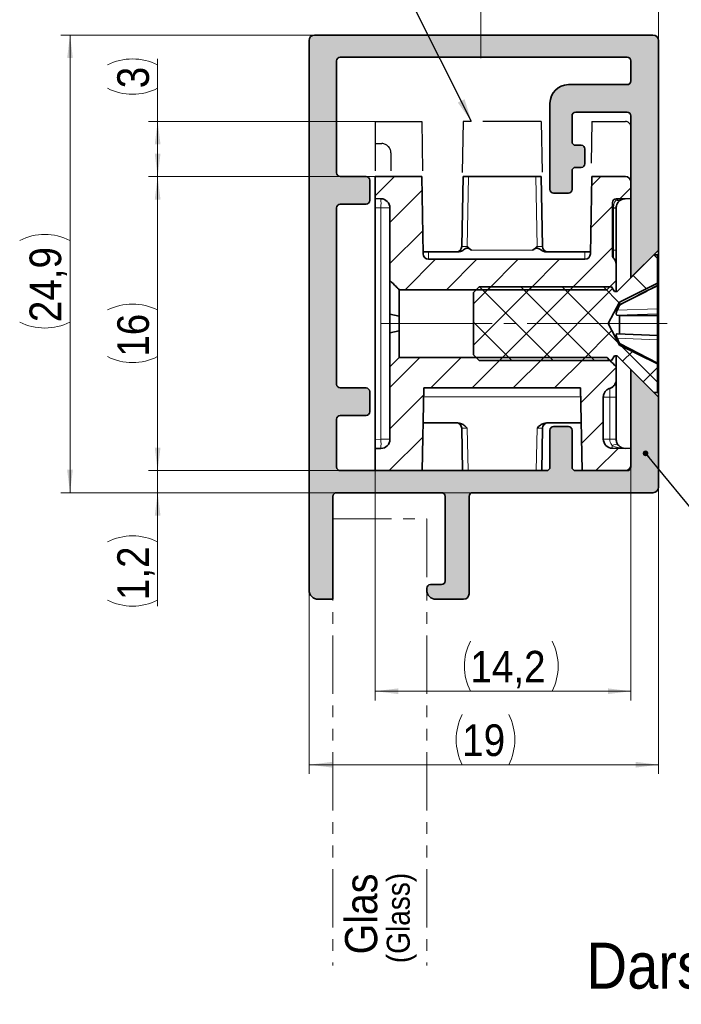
# Model space of a CAD drawing. Header units: millimetres. Extents: x 2 to 420, y 0 to 291.
# Tile 9 of 12: x 39 to 111, y 125 to 232. Entities that reach past the tile are written whole.
import ezdxf

# ---------------------------------------------------------------- set-up
doc = ezdxf.new("R2010")
doc.units = ezdxf.units.MM
for name, pattern in [('SLD-Durchgehend', [0]), ('SLD-Kette', [10.16, 6.35, -1.27, 1.27, -1.27]), ('SLD-Phantom', [12.7, 6.35, -1.27, 1.27, -1.27, 1.27, -1.27]), ('SLD-Punktstrich', [19.05, 15.24, -1.27, 1.27, -1.27])]:
    doc.linetypes.add(name, pattern=pattern)
doc.styles.add('SLDTEXTSTYLE1', font='GOTHIC.TTF', dxfattribs={"width": 0.913})
doc.styles.get("Standard").update_dxf_attribs({"font": 'GOTHIC.TTF'})
doc.dimstyles.new('SLDDIMSTYLE0', dxfattribs={"dimtxt": 3.439583, "dimasz": 2.5, "dimexe": 0, "dimexo": 0.0625, "dimgap": 0.859896, "dimtad": 1, "dimlfac": 0.5, "dimrnd": 1e-09, "dimzin": 12, "dimdsep": 46, "dimtxsty": 'SLDTEXTSTYLE1', "dimsah": 1, "dimcen": 0.09, "dimadec": 0, "dimazin": 3, "dimtfac": 1, "dimtmove": 0, "dimatfit": 0, "dimfxl": 1, "dimfrac": 2, "dimtolj": 1, "dimtzin": 12, "dimarcsym": 0})
doc.dimstyles.new('SLDDIMSTYLE1', dxfattribs={"dimtxt": 3.439583, "dimasz": 2.5, "dimexe": 0, "dimexo": 0.0625, "dimgap": 0.859896, "dimtad": 1, "dimlfac": 0.5, "dimrnd": 1e-09, "dimzin": 12, "dimdsep": 46, "dimtxsty": 'SLDTEXTSTYLE1', "dimsah": 1, "dimcen": 0.09, "dimadec": 0, "dimazin": 3, "dimtfac": 1, "dimtofl": 0, "dimtmove": 0, "dimatfit": 3, "dimfxl": 1, "dimfrac": 2, "dimtolj": 1, "dimtzin": 12, "dimarcsym": 0})
doc.dimstyles.new('SLDDIMSTYLE2', dxfattribs={"dimtxt": 3.439583, "dimasz": 2.5, "dimexe": 0, "dimexo": 0.0625, "dimgap": 0.859896, "dimtad": 1, "dimdec": 1, "dimlfac": 0.5, "dimrnd": 1e-09, "dimzin": 12, "dimdsep": 46, "dimtxsty": 'SLDTEXTSTYLE1', "dimsah": 1, "dimcen": 0.09, "dimadec": 0, "dimazin": 3, "dimtfac": 1, "dimtofl": 0, "dimtmove": 0, "dimatfit": 3, "dimfxl": 1, "dimfrac": 2, "dimtolj": 1, "dimtzin": 12, "dimarcsym": 0})
doc.dimstyles.new('SLDDIMSTYLE3', dxfattribs={"dimtxt": 3.439583, "dimasz": 2.5, "dimexe": 0, "dimexo": 0.0625, "dimgap": 0.859896, "dimtad": 1, "dimdec": 1, "dimlfac": 0.5, "dimrnd": 1e-09, "dimzin": 12, "dimdsep": 46, "dimtxsty": 'SLDTEXTSTYLE1', "dimsah": 1, "dimcen": 0.09, "dimadec": 0, "dimazin": 3, "dimtfac": 1, "dimtmove": 0, "dimatfit": 0, "dimfxl": 1, "dimfrac": 2, "dimtolj": 1, "dimtzin": 12, "dimarcsym": 0})
doc.dimstyles.new('SLDDIMSTYLE4', dxfattribs={"dimtxt": 0.18, "dimasz": 2.5, "dimexe": 0, "dimexo": 0.0625, "dimgap": 0, "dimtad": 0, "dimtih": 1, "dimtoh": 1, "dimdec": 0, "dimrnd": 1e-09, "dimzin": 0, "dimdsep": 46, "dimtxsty": 'STANDARD', "dimsah": 1, "dimcen": 0.09, "dimadec": 0, "dimazin": 0, "dimtfac": 2.5, "dimtdec": 0, "dimtofl": 0, "dimtmove": 0, "dimatfit": 3, "dimfxl": 1, "dimfrac": 2, "dimtolj": 1, "dimtzin": 0, "dimarcsym": 0})
doc.dimstyles.new('SLDDIMSTYLE5', dxfattribs={"dimtxt": 0.18, "dimasz": 0.62, "dimexe": 0, "dimexo": 0.0625, "dimgap": 0, "dimtad": 0, "dimtih": 1, "dimtoh": 1, "dimdec": 0, "dimrnd": 1e-09, "dimzin": 0, "dimdsep": 46, "dimtxsty": 'STANDARD', "dimblk1": 'DOT', "dimblk2": 'DOT', "dimsah": 1, "dimcen": 0.09, "dimadec": 0, "dimazin": 0, "dimtfac": 0.62, "dimtdec": 0, "dimtofl": 0, "dimtmove": 0, "dimatfit": 3, "dimldrblk": 'DOT', "dimfxl": 1, "dimfrac": 2, "dimtolj": 1, "dimtzin": 0, "dimarcsym": 0})

# ---------------------------------------------------------------- blocks, each defined once
blk = doc.blocks.new('_D')
at = {"color": 150, "linetype": 'SLD-Durchgehend', "lineweight": 0}
for p, q in [((108.67, 229.46), (108.67, 249.06)), ((112.67, 234.06), (112.67, 249.06)), ((108.67, 248.06), (106.17, 248.06)), ((108.67, 248.06), (112.67, 248.06)), ((112.67, 248.06), (136.1, 248.06))]:
    blk.add_line(p, q, dxfattribs=at)
at = {"color": 150, "linetype": 'SLD-Durchgehend', "lineweight": 18}
for points in [[(108.67, 248.06), (106.17, 248.37), (106.17, 247.75)], [(112.67, 248.06), (115.17, 247.75), (115.17, 248.37)]]:
    blk.add_solid(points, dxfattribs=at)
at = {"color": 150, "linetype": 'SLD-Durchgehend', "lineweight": 18, "char_height": 3.44, "attachment_point": 1, "style": 'SLDTEXTSTYLE1'}
for s, insert in [('Spalt = ', (117.23, 252.45)), ('2', (133.56, 252.45))]:
    blk.add_mtext(s, dxfattribs=dict(at, insert=insert))
blk = doc.blocks.new('_D_1')
at = {"color": 150, "linetype": 'SLD-Durchgehend', "lineweight": 0}
for p, q in [((89.36, 234.06), (89.36, 257.53)), ((112.66, 234.06), (88.36, 234.06)), ((89.36, 230.06), (89.36, 234.06)), ((89.36, 230.06), (89.36, 227.56))]:
    blk.add_line(p, q, dxfattribs=at)
at = {"color": 150, "linetype": 'SLD-Durchgehend', "lineweight": 18}
for points in [[(89.36, 234.06), (89.67, 236.56), (89.05, 236.56)], [(89.36, 230.06), (89.05, 227.56), (89.67, 227.56)]]:
    blk.add_solid(points, dxfattribs=at)
at = {"color": 150, "linetype": 'SLD-Durchgehend', "lineweight": 18, "char_height": 3.44, "attachment_point": 1, "rotation": 90, "style": 'SLDTEXTSTYLE1'}
for s, insert in [('2', (84.97, 254.98)), ('Fuge = ', (84.97, 238.6))]:
    blk.add_mtext(s, dxfattribs=dict(at, insert=insert))
blk = doc.blocks.new('_D_5')
at = {"color": 150, "linetype": 'SLD-Durchgehend', "lineweight": 0}
for p, q in [((54.2, 220.66), (54.2, 227.46)), ((77.86, 220.66), (53.2, 220.66)), ((54.2, 214.66), (54.2, 220.66)), ((77.86, 214.66), (53.2, 214.66))]:
    blk.add_line(p, q, dxfattribs=at)
at = {"color": 150, "linetype": 'SLD-Durchgehend', "lineweight": 18}
for centre, start, end in [((51.47, 221.35), 63.4349, 116.5651), ((51.47, 229.73), 243.4349, 296.5651)]:
    blk.add_arc(centre, 6.11, start, end, dxfattribs=at)
for points in [[(54.2, 220.66), (53.89, 218.16), (54.51, 218.16)], [(54.2, 214.66), (54.51, 217.16), (53.89, 217.16)]]:
    blk.add_solid(points, dxfattribs=at)
at = {"color": 150, "linetype": 'SLD-Durchgehend', "lineweight": 18, "insert": (49.81, 224.27), "char_height": 3.44, "attachment_point": 1, "rotation": 90, "style": 'SLDTEXTSTYLE1'}
blk.add_mtext('3', dxfattribs=at)
blk = doc.blocks.new('_D_6')
at = {"color": 150, "linetype": 'SLD-Durchgehend', "lineweight": 0}
for p, q in [((108.67, 180.86), (108.67, 149.66)), ((70.67, 169.66), (70.67, 149.66)), ((70.67, 150.66), (108.67, 150.66))]:
    blk.add_line(p, q, dxfattribs=at)
at = {"color": 150, "linetype": 'SLD-Durchgehend', "lineweight": 18}
for centre, start, end in [((92.78, 153.39), 153.4349, 206.5651), ((86.93, 153.39), 333.4349, 26.5651)]:
    blk.add_arc(centre, 6.11, start, end, dxfattribs=at)
for points in [[(70.67, 150.66), (73.17, 150.35), (73.17, 150.97)], [(108.67, 150.66), (106.17, 150.97), (106.17, 150.35)]]:
    blk.add_solid(points, dxfattribs=at)
at = {"color": 150, "linetype": 'SLD-Durchgehend', "lineweight": 18, "insert": (87.32, 155.05), "char_height": 3.44, "attachment_point": 1, "style": 'SLDTEXTSTYLE1'}
blk.add_mtext('19', dxfattribs=at)
blk = doc.blocks.new('_D_7')
at = {"color": 150, "linetype": 'SLD-Durchgehend', "lineweight": 0}
for p, q in [((71.26, 230.06), (43.67, 230.06)), ((44.67, 180.26), (44.67, 230.06)), ((88.46, 180.26), (43.67, 180.26))]:
    blk.add_line(p, q, dxfattribs=at)
at = {"color": 150, "linetype": 'SLD-Durchgehend', "lineweight": 18}
for centre, start, end in [((41.93, 202.25), 63.4349, 116.5651), ((41.93, 204.29), 243.4349, 296.5651)]:
    blk.add_arc(centre, 6.11, start, end, dxfattribs=at)
for points in [[(44.67, 230.06), (44.36, 227.56), (44.98, 227.56)], [(44.67, 180.26), (44.98, 182.76), (44.36, 182.76)]]:
    blk.add_solid(points, dxfattribs=at)
at = {"color": 150, "linetype": 'SLD-Durchgehend', "lineweight": 18, "insert": (40.27, 198.82), "char_height": 3.44, "attachment_point": 1, "rotation": 90, "style": 'SLDTEXTSTYLE1'}
blk.add_mtext('24,9', dxfattribs=at)
blk = doc.blocks.new('_D_8')
at = {"color": 150, "linetype": 'SLD-Durchgehend', "lineweight": 0}
for p, q in [((77.86, 214.66), (53.2, 214.66)), ((54.2, 182.66), (54.2, 214.66)), ((77.86, 182.66), (53.2, 182.66))]:
    blk.add_line(p, q, dxfattribs=at)
at = {"color": 150, "linetype": 'SLD-Durchgehend', "lineweight": 18}
for centre, start, end in [((51.47, 194.68), 63.4349, 116.5651), ((51.47, 200.53), 243.4349, 296.5651)]:
    blk.add_arc(centre, 6.11, start, end, dxfattribs=at)
for points in [[(54.2, 214.66), (53.89, 212.16), (54.51, 212.16)], [(54.2, 182.66), (54.51, 185.16), (53.89, 185.16)]]:
    blk.add_solid(points, dxfattribs=at)
at = {"color": 150, "linetype": 'SLD-Durchgehend', "lineweight": 18, "insert": (49.81, 195.06), "char_height": 3.44, "attachment_point": 1, "rotation": 90, "style": 'SLDTEXTSTYLE1'}
blk.add_mtext('16', dxfattribs=at)
blk = doc.blocks.new('_D_9')
at = {"color": 150, "linetype": 'SLD-Durchgehend', "lineweight": 0}
for p, q in [((77.87, 182.66), (77.87, 157.66)), ((105.67, 183.06), (105.67, 157.66)), ((77.87, 158.66), (105.67, 158.66))]:
    blk.add_line(p, q, dxfattribs=at)
at = {"color": 150, "linetype": 'SLD-Durchgehend', "lineweight": 18}
for centre, start, end in [((93.68, 161.39), 153.4349, 206.5651), ((91.64, 161.39), 333.4349, 26.5651)]:
    blk.add_arc(centre, 6.11, start, end, dxfattribs=at)
for points in [[(77.87, 158.66), (80.37, 158.35), (80.37, 158.97)], [(105.67, 158.66), (103.17, 158.97), (103.17, 158.35)]]:
    blk.add_solid(points, dxfattribs=at)
at = {"color": 150, "linetype": 'SLD-Durchgehend', "lineweight": 18, "insert": (88.21, 163.05), "char_height": 3.44, "attachment_point": 1, "style": 'SLDTEXTSTYLE1'}
blk.add_mtext('14,2', dxfattribs=at)
blk = doc.blocks.new('_D_10')
at = {"color": 150, "linetype": 'SLD-Durchgehend', "lineweight": 0}
for p, q in [((54.2, 182.66), (54.2, 185.16)), ((74.06, 182.66), (53.2, 182.66)), ((54.2, 180.26), (54.2, 182.66)), ((88.46, 180.26), (53.2, 180.26)), ((54.2, 180.26), (54.2, 167.92))]:
    blk.add_line(p, q, dxfattribs=at)
at = {"color": 150, "linetype": 'SLD-Durchgehend', "lineweight": 18}
for centre, start, end in [((51.47, 169.45), 63.4349, 116.5651), ((51.47, 174.03), 243.4349, 296.5651)]:
    blk.add_arc(centre, 6.11, start, end, dxfattribs=at)
for points in [[(54.2, 182.66), (54.51, 185.16), (53.89, 185.16)], [(54.2, 180.26), (53.89, 177.76), (54.51, 177.76)]]:
    blk.add_solid(points, dxfattribs=at)
at = {"color": 150, "linetype": 'SLD-Durchgehend', "lineweight": 18, "insert": (49.81, 168.57), "char_height": 3.44, "attachment_point": 1, "rotation": 90, "style": 'SLDTEXTSTYLE1'}
blk.add_mtext('1,2', dxfattribs=at)
blk = doc.blocks.new('_Dot')
at = {"color": 0, "linetype": 'ByBlock', "lineweight": -2}
blk.add_line((-0.5, 0), (-1, 0), dxfattribs=at)
at = {"color": 0, "linetype": 'ByBlock', "const_width": 0.5}
blk.add_lwpolyline([(-0.25, 0, 1), (0.25, 0, 1)], format="xyb", close=True, dxfattribs=at)

msp = doc.modelspace()

# ---------------------------------------------------------------- hatches: boundary and pattern name
at = {"linetype": 'SLD-Durchgehend', "lineweight": 18}
h = msp.add_hatch(color=150, dxfattribs=at)
edge = h.paths.add_edge_path(flags=0)
edge.add_line((73.665361, 183.061228), (73.665361, 188.261228))
edge.add_arc((74.065361, 188.261228), 0.4, 90, 180, ccw=False)
edge.add_line((74.065361, 188.661228), (76.865361, 188.661228))
edge.add_arc((76.865361, 189.061228), 0.4, 270, 360)
edge.add_line((77.265361, 189.061228), (77.265361, 191.261228))
edge.add_arc((76.865361, 191.261228), 0.4, 0, 90)
edge.add_line((76.865361, 191.661228), (74.065361, 191.661228))
edge.add_arc((74.065361, 192.061228), 0.4, 180, 270, ccw=False)
edge.add_line((73.665361, 192.061228), (73.665361, 211.261228))
edge.add_arc((74.065361, 211.261228), 0.4, 90, 180, ccw=False)
edge.add_line((74.065361, 211.661228), (76.865361, 211.661228))
edge.add_arc((76.865361, 212.061228), 0.4, 270, 360)
edge.add_line((77.265361, 212.061228), (77.265361, 214.261228))
edge.add_arc((76.865361, 214.261228), 0.4, 0, 90)
edge.add_line((76.865361, 214.661228), (74.065361, 214.661228))
edge.add_arc((74.065361, 215.061228), 0.4, 180, 270, ccw=False)
edge.add_line((73.665361, 215.061228), (73.665361, 227.261228))
edge.add_arc((74.065361, 227.261228), 0.4, 90, 180, ccw=False)
edge.add_line((74.065361, 227.661228), (105.265361, 227.661228))
edge.add_arc((105.265361, 227.261228), 0.4, 0, 90, ccw=False)
edge.add_line((105.665361, 227.261228), (105.665361, 225.061228))
edge.add_arc((105.265361, 225.061228), 0.4, 270, 360, ccw=False)
edge.add_line((105.265361, 224.661228), (98.865361, 224.661228))
edge.add_arc((98.865361, 222.661228), 2, 90, 180)
edge.add_line((96.865361, 222.661228), (96.865361, 213.261228))
edge.add_arc((97.265361, 213.261228), 0.4, 180, 270)
edge.add_line((97.265361, 212.861228), (98.865361, 212.861228))
edge.add_arc((98.865361, 213.261228), 0.4, 270, 360)
edge.add_line((99.265361, 213.261228), (99.265361, 215.261228))
edge.add_arc((99.665361, 215.261228), 0.4, 90, 180, ccw=False)
edge.add_line((99.665361, 215.661228), (100.265361, 215.661228))
edge.add_arc((100.265361, 216.061228), 0.4, 270, 360)
edge.add_line((100.665361, 216.061228), (100.665361, 217.661228))
edge.add_arc((100.265361, 217.661228), 0.4, 0, 90)
edge.add_line((100.265361, 218.061228), (99.665361, 218.061228))
edge.add_arc((99.665361, 218.461228), 0.4, 180, 270, ccw=False)
edge.add_line((99.265361, 218.461228), (99.265361, 221.261228))
edge.add_arc((99.665361, 221.261228), 0.4, 90, 180, ccw=False)
edge.add_line((99.665361, 221.661228), (105.265361, 221.661228))
edge.add_arc((105.265361, 221.261228), 0.4, 0, 90, ccw=False)
edge.add_line((105.665361, 221.261228), (105.665361, 203.661228))
edge.add_line((105.665361, 203.661228), (108.665361, 206.661228))
edge.add_line((108.665361, 206.661228), (108.665361, 229.461228))
edge.add_arc((108.065361, 229.461228), 0.6, 0, 90)
edge.add_line((108.065361, 230.061228), (71.265361, 230.061228))
edge.add_arc((71.265361, 229.461228), 0.6, 90, 180)
edge.add_line((70.665361, 229.461228), (70.665361, 169.661228))
edge.add_arc((71.665361, 169.661228), 1, 180, 270)
edge.add_line((71.665361, 168.661228), (73.265361, 168.661228))
edge.add_line((73.265361, 168.661228), (73.265361, 179.861228))
edge.add_arc((73.665361, 179.861228), 0.4, 90, 180, ccw=False)
edge.add_line((73.665361, 180.261228), (85.065361, 180.261228))
edge.add_arc((85.065361, 179.861228), 0.4, 0, 90, ccw=False)
edge.add_line((85.465361, 179.861228), (85.465361, 170.661228))
edge.add_arc((85.065361, 170.661228), 0.4, 270, 360, ccw=False)
edge.add_line((85.065361, 170.261228), (83.865361, 170.261228))
edge.add_arc((83.865361, 169.861228), 0.4, 90, 180)
edge.add_line((83.465361, 169.861228), (83.465361, 169.661228))
edge.add_arc((84.465361, 169.661228), 1, 180, 270)
edge.add_line((84.465361, 168.661228), (87.465361, 168.661228))
edge.add_arc((87.465361, 169.261228), 0.6, 270, 360)
edge.add_line((88.065361, 169.261228), (88.065361, 179.861228))
edge.add_arc((88.465361, 179.861228), 0.4, 90, 180, ccw=False)
edge.add_line((88.465361, 180.261228), (108.065361, 180.261228))
edge.add_arc((108.065361, 180.861228), 0.6, 270, 360)
edge.add_line((108.665361, 180.861228), (108.665361, 190.661228))
edge.add_line((108.665361, 190.661228), (105.665361, 193.661228))
edge.add_line((105.665361, 193.661228), (105.665361, 183.061228))
edge.add_arc((105.265361, 183.061228), 0.4, 270, 360, ccw=False)
edge.add_line((105.265361, 182.661228), (99.665361, 182.661228))
edge.add_arc((99.665361, 183.061228), 0.4, 180, 270, ccw=False)
edge.add_line((99.265361, 183.061228), (99.265361, 187.061228))
edge.add_arc((98.865361, 187.061228), 0.4, 0, 90)
edge.add_line((98.865361, 187.461228), (97.265361, 187.461228))
edge.add_arc((97.265361, 187.061228), 0.4, 90, 180)
edge.add_line((96.865361, 187.061228), (96.865361, 183.061228))
edge.add_arc((96.465361, 183.061228), 0.4, 270, 360, ccw=False)
edge.add_line((96.465361, 182.661228), (74.065361, 182.661228))
edge.add_arc((74.065361, 183.061228), 0.4, 180, 270, ccw=False)
h = msp.add_hatch(dxfattribs=at)
h.set_pattern_fill('ANSI31', color=150, angle=180, style=0)
edge = h.paths.add_edge_path(flags=0)
edge.add_line((105.065361, 214.661228), (101.408492, 214.661228))
edge.add_line((101.408492, 214.661228), (101.261687, 206.250756))
edge.add_arc((100.661779, 206.261228), 0.6, 270, 359, ccw=False)
edge.add_line((100.661779, 205.661228), (83.668943, 205.661228))
edge.add_arc((83.668943, 206.261228), 0.6, 181, 270, ccw=False)
edge.add_line((83.069035, 206.250756), (82.922229, 214.661228))
edge.add_line((82.922229, 214.661228), (77.865361, 214.661228))
edge.add_line((77.865361, 214.661228), (77.865361, 212.261228))
edge.add_line((77.865361, 212.261228), (78.482813, 212.25045))
edge.add_arc((78.465361, 211.250602), 1, 0, 89, ccw=False)
edge.add_line((79.465361, 211.250602), (79.465361, 203.351643))
edge.add_spline(control_points=[(79.465361, 203.351643), (79.687642, 203.128908), (79.909891, 202.906142), (80.13209, 202.683326), (80.243194, 202.571913), (80.354286, 202.460487), (80.465361, 202.349045)], knot_values=[0.0040131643, 0.0040131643, 0.0040131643, 0.0040131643, 0.0044851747, 0.0044851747, 0.0044851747, 0.0047211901, 0.0047211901, 0.0047211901, 0.0047211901], weights=[1, 1, 1, 1, 1, 1, 1], degree=3, periodic=0)
edge.add_line((80.465361, 202.349045), (103.065361, 202.349045))
edge.add_spline(control_points=[(103.065361, 202.349045), (103.398577, 202.683362), (103.731935, 203.017536), (104.065361, 203.351643)], knot_values=[0.0097451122, 0.0097451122, 0.0097451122, 0.0097451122, 0.0104477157, 0.0104477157, 0.0104477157, 0.0104477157], weights=[1, 1, 1, 1], degree=3, periodic=0)
edge.add_line((104.065361, 203.351643), (104.065361, 205.07448))
edge.add_spline(control_points=[(104.065361, 205.07448), (104.065361, 205.1518), (104.056293, 205.229634), (104.038514, 205.304882), (104.012737, 205.413982), (103.967772, 205.520138), (103.907329, 205.614551), (103.870473, 205.672121), (103.827465, 205.726176), (103.779647, 205.775024)], knot_values=[0.0028689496, 0.0028689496, 0.0028689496, 0.0028689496, 0.0029857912, 0.0029857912, 0.0029857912, 0.0031554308, 0.0031554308, 0.0031554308, 0.0032579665, 0.0032579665, 0.0032579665, 0.0032579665], weights=[1, 1, 1, 1, 1, 1, 1, 1, 1, 1], degree=3, periodic=0)
edge.add_spline(control_points=[(103.779647, 205.775024), (103.754988, 205.800213), (103.733504, 205.828934), (103.716301, 205.859701), (103.702627, 205.884157), (103.691474, 205.910197), (103.683205, 205.936968), (103.671442, 205.975051), (103.665361, 206.015346), (103.665361, 206.055205)], knot_values=[0.0011564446, 0.0011564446, 0.0011564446, 0.0011564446, 0.0012092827, 0.0012092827, 0.0012092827, 0.0012509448, 0.0012509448, 0.0012509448, 0.001310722, 0.001310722, 0.001310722, 0.001310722], weights=[1, 1, 1, 1, 1, 1, 1, 1, 1, 1], degree=3, periodic=0)
edge.add_line((103.665361, 206.055205), (103.665361, 211.833239))
edge.add_arc((104.065361, 211.833239), 0.4, 91, 180, ccw=False)
edge.add_line((104.05838, 212.233178), (105.665361, 212.261228))
edge.add_line((105.665361, 212.261228), (105.665361, 214.061228))
edge.add_arc((105.065361, 214.061228), 0.6, 0, 90)
h = msp.add_hatch(dxfattribs=at)
h.set_pattern_fill('ANSI31', style=0)
h.paths.add_polyline_path([(108.565361, 194.265883), (104.442977, 196.321228), (103.198777, 198.661228), (104.442977, 201.001228), (108.565361, 203.056572), (108.565361, 206.161228), (108.165361, 206.161228), (104.165361, 202.161228), (103.865361, 202.161228), (103.565361, 202.661228), (89.165361, 202.661228), (88.565361, 202.061228), (88.565361, 195.261228), (89.165361, 194.661228), (103.565361, 194.661228), (103.865361, 195.161228), (104.165361, 195.161228), (108.165361, 191.161228), (108.565361, 191.161228)], flags=0)
h = msp.add_hatch(dxfattribs=at)
h.set_pattern_fill('ANSI31', angle=90, style=0)
h.paths.add_polyline_path([(108.565361, 194.265883), (104.442977, 196.321228), (103.198777, 198.661228), (104.442977, 201.001228), (108.565361, 203.056572), (108.565361, 206.161228), (108.165361, 206.161228), (104.165361, 202.161228), (103.865361, 202.161228), (103.565361, 202.661228), (89.165361, 202.661228), (88.565361, 202.061228), (88.565361, 195.261228), (89.165361, 194.661228), (103.565361, 194.661228), (103.865361, 195.161228), (104.165361, 195.161228), (108.165361, 191.161228), (108.565361, 191.161228)], flags=0)
h = msp.add_hatch(dxfattribs=at)
h.set_pattern_fill('ANSI31', color=150, angle=180, style=0)
edge = h.paths.add_edge_path(flags=0)
edge.add_line((100.356127, 182.661228), (105.065361, 182.661228))
edge.add_arc((105.065361, 183.261228), 0.6, 270, 360)
edge.add_line((105.665361, 183.261228), (105.665361, 185.061228))
edge.add_line((105.665361, 185.061228), (103.647909, 185.096442))
edge.add_arc((103.665361, 186.09629), 1, 180, 269, ccw=False)
edge.add_line((102.665361, 186.09629), (102.665361, 190.659715))
edge.add_spline(control_points=[(102.665361, 190.659715), (102.665361, 190.736138), (102.674224, 190.813056), (102.691605, 190.887476), (102.717097, 190.996621), (102.761784, 191.102871), (102.821971, 191.197422), (102.882149, 191.291958), (102.959486, 191.377409), (103.047579, 191.446678), (103.102774, 191.490078), (103.162893, 191.52784), (103.225954, 191.558714), (103.270898, 191.580719), (103.317629, 191.599391), (103.365361, 191.614415)], knot_values=[0.0025721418, 0.0025721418, 0.0025721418, 0.0025721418, 0.0026866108, 0.0026866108, 0.0026866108, 0.0028547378, 0.0028547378, 0.0028547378, 0.0030228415, 0.0030228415, 0.0030228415, 0.0031272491, 0.0031272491, 0.0031272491, 0.0032019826, 0.0032019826, 0.0032019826, 0.0032019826], weights=[1, 1, 1, 1, 1, 1, 1, 1, 1, 1, 1, 1, 1, 1, 1, 1], degree=3, periodic=0)
edge.add_spline(control_points=[(103.365361, 191.614415), (103.460378, 191.644324), (103.551865, 191.689087), (103.633795, 191.745747), (103.725978, 191.809497), (103.80841, 191.890068), (103.874263, 191.980761), (103.940172, 192.07153), (103.991296, 192.174947), (104.023412, 192.282425), (104.051086, 192.375039), (104.065361, 192.472694), (104.065361, 192.569354)], knot_values=[0.0023259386, 0.0023259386, 0.0023259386, 0.0023259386, 0.0024766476, 0.0024766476, 0.0024766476, 0.0026462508, 0.0026462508, 0.0026462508, 0.0028159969, 0.0028159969, 0.0028159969, 0.0029622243, 0.0029622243, 0.0029622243, 0.0029622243], weights=[1, 1, 1, 1, 1, 1, 1, 1, 1, 1, 1, 1, 1], degree=3, periodic=0)
edge.add_line((104.065361, 192.569354), (104.065361, 193.970812))
edge.add_spline(control_points=[(104.065361, 193.970812), (103.842805, 194.193823), (103.62028, 194.416865), (103.397806, 194.639958), (103.286977, 194.751095), (103.176161, 194.862244), (103.065361, 194.97341)], knot_values=[0.0040127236, 0.0040127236, 0.0040127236, 0.0040127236, 0.004485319, 0.004485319, 0.004485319, 0.0047207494, 0.0047207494, 0.0047207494, 0.0047207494], weights=[1, 1, 1, 1, 1, 1, 1], degree=3, periodic=0)
edge.add_line((103.065361, 194.97341), (80.465361, 194.97341))
edge.add_spline(control_points=[(80.465361, 194.97341), (80.132145, 194.639093), (79.798787, 194.304919), (79.465361, 193.970812)], knot_values=[0.0097455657, 0.0097455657, 0.0097455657, 0.0097455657, 0.0104481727, 0.0104481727, 0.0104481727, 0.0104481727], weights=[1, 1, 1, 1], degree=3, periodic=0)
edge.add_line((79.465361, 193.970812), (79.465361, 186.071853))
edge.add_arc((78.465361, 186.071853), 1, 271, 360, ccw=False)
edge.add_line((78.482813, 185.072005), (77.865361, 185.061228))
edge.add_line((77.865361, 185.061228), (77.865361, 182.661228))
edge.add_line((77.865361, 182.661228), (82.974595, 182.661228))
edge.add_line((82.974595, 182.661228), (83.13169, 191.661228))
edge.add_line((83.13169, 191.661228), (100.199032, 191.661228))
edge.add_line((100.199032, 191.661228), (100.356127, 182.661228))

# ---------------------------------------------------------------- linework, layer by layer
at = {"color": 7, "linetype": 'SLD-Durchgehend', "lineweight": 35}
for p, q in [((70.665362, 229.461203), (70.665362, 169.661234)), ((108.065361, 230.061243), (71.265361, 230.061243)), ((108.665361, 206.661235), (108.665361, 229.461203)), ((73.665361, 227.261256), (73.665361, 215.061198)), ((105.265361, 227.661203), (74.06536, 227.661203)), ((105.665361, 225.061248), (105.665361, 227.261256)), ((105.265361, 224.661241), (98.865361, 224.661241)), ((96.86536, 222.661207), (96.86536, 213.261257)), ((99.265361, 218.461226), (99.265361, 221.261214)), ((99.665361, 221.66122), (105.265361, 221.66122)), ((105.665361, 203.661214), (105.665361, 221.261214)), ((100.265361, 218.061219), (99.665361, 218.061219)), ((100.665361, 216.061245), (100.665361, 217.661212)), ((99.665361, 215.661238), (100.265361, 215.661238)), ((76.865359, 214.661251), (74.06536, 214.661251)), ((77.865361, 214.661251), (77.865361, 212.26121)), ((77.865361, 214.661251), (82.922228, 214.661251)), ((83.069035, 206.250737), (82.922228, 214.661251)), ((87.408493, 214.661251), (87.275651, 207.050751)), ((88.008401, 214.661251), (87.408493, 214.661251)), ((95.322321, 214.661251), (88.008401, 214.661251)), ((95.92223, 214.661251), (95.322321, 214.661251)), ((96.055071, 207.050751), (95.92223, 214.661251)), ((99.265361, 213.261257), (99.265361, 215.261231)), ((101.408493, 214.661251), (101.261687, 206.250737)), ((101.408493, 214.661251), (105.065361, 214.661251)), ((77.265362, 212.061237), (77.265362, 214.261244)), ((105.665361, 214.061211), (105.665361, 212.26121)), ((77.865361, 212.26121), (78.482813, 212.250422)), ((77.865361, 212.26121), (77.865361, 211.261402)), ((97.265361, 212.86125), (98.865361, 212.86125)), ((104.05838, 212.233196), (105.665361, 212.26121)), ((73.665361, 211.261223), (73.665361, 192.061256)), ((74.06536, 211.66123), (76.865359, 211.66123)), ((77.865361, 211.261402), (77.865361, 186.061095)), ((79.46536, 203.351627), (79.46536, 211.250613)), ((103.665361, 206.055234), (103.665361, 211.833249)), ((104.065361, 211.233328), (104.065361, 211.250613)), ((104.065361, 206.661175), (104.065361, 211.233328)), ((86.852616, 206.461201), (83.663358, 206.461201)), ((100.667364, 206.461201), (96.478105, 206.461201)), ((104.165361, 202.161203), (108.165361, 206.161211)), ((108.665361, 206.661235), (105.665361, 203.661214)), ((108.165361, 206.161211), (108.565361, 206.161211)), ((108.565361, 206.161211), (108.565361, 203.056584)), ((108.665361, 190.661202), (108.665361, 206.661235)), ((100.661779, 205.661248), (83.668942, 205.661248)), ((104.065361, 205.074499), (104.065361, 205.081473)), ((104.065361, 205.074499), (104.065361, 203.351627)), ((79.46536, 203.351627), (79.46536, 199.674974)), ((88.565362, 202.061246), (89.165361, 202.661227)), ((89.165361, 202.661227), (103.565361, 202.661227)), ((104.065361, 203.351627), (103.065361, 202.349017)), ((103.565361, 202.661227), (103.865361, 202.161203)), ((104.065361, 203.351627), (104.065361, 202.161203)), ((108.565361, 203.056584), (104.442977, 201.001237)), ((108.565361, 203.056584), (108.565361, 202.81453)), ((108.565361, 200.271676), (108.565361, 202.81453)), ((80.46536, 202.349017), (80.46536, 199.459265)), ((80.46536, 202.349017), (103.065361, 202.349017)), ((88.565362, 195.26125), (88.565362, 202.061246)), ((103.865361, 202.161203), (104.165361, 202.161203)), ((103.198777, 198.661218), (104.442977, 201.001237)), ((104.442977, 200.694512), (104.171866, 200.114499)), ((104.442977, 200.683425), (104.171866, 200.10383)), ((104.442977, 200.683425), (104.442977, 201.001237)), ((104.442977, 200.694512), (104.442977, 201.001237)), ((79.46536, 199.674974), (80.46536, 199.459265)), ((104.171933, 199.569772), (104.442977, 199.538539)), ((104.442977, 197.539399), (104.442977, 199.559103)), ((108.565361, 199.54295), (104.442977, 199.538539)), ((104.442977, 197.525869), (104.442977, 199.538539)), ((108.565361, 200.271676), (108.565361, 199.902306)), ((108.565361, 199.902306), (108.565361, 199.72534)), ((108.565361, 199.54295), (108.565361, 199.72534)), ((108.565361, 199.543546), (108.565361, 197.366606)), ((108.565361, 199.54295), (108.565361, 197.366606)), ((104.442977, 196.3212), (103.198777, 198.661218)), ((80.46536, 197.863172), (79.46536, 197.647522)), ((79.46536, 197.647522), (79.46536, 193.97081)), ((80.46536, 197.863172), (80.46536, 194.973419)), ((108.565361, 197.381566), (104.160055, 197.550247)), ((108.565361, 197.380553), (108.565361, 197.249602)), ((108.565361, 197.249602), (108.565361, 196.902643)), ((104.171933, 197.081099), (104.442977, 196.500371)), ((104.171933, 197.072397), (104.442977, 196.491907)), ((104.442977, 196.3212), (104.442977, 196.500371)), ((108.565361, 194.363783), (104.442977, 196.500371)), ((104.442977, 196.3212), (104.442977, 196.491907)), ((108.565361, 194.3552), (104.442977, 196.491907)), ((104.442977, 196.3212), (108.565361, 194.265912)), ((108.565361, 194.3552), (108.565361, 196.902643)), ((89.165361, 194.66121), (88.565362, 195.26125)), ((103.865361, 195.161234), (103.565361, 194.66121)), ((104.165361, 195.161234), (103.865361, 195.161234)), ((104.065361, 195.161234), (104.065361, 193.97081)), ((108.165361, 191.161226), (104.165361, 195.161234)), ((79.46536, 193.97081), (80.46536, 194.973419)), ((79.46536, 186.071823), (79.46536, 193.97081)), ((103.065361, 194.973419), (80.46536, 194.973419)), ((103.565361, 194.66121), (89.165361, 194.66121)), ((104.065361, 193.97081), (104.065361, 192.569326)), ((108.565361, 194.3552), (108.565361, 194.265912)), ((108.565361, 194.265912), (108.565361, 191.161226)), ((105.665361, 183.061252), (105.665361, 193.661223)), ((105.665361, 193.661223), (108.665361, 190.661202)), ((104.065361, 192.561994), (104.065361, 192.569326)), ((104.065361, 190.654109), (104.065361, 192.561994)), ((76.865359, 191.661249), (74.06536, 191.661249)), ((77.265362, 189.061235), (77.265362, 191.261242)), ((82.974595, 182.661246), (83.13169, 191.661249)), ((83.13169, 191.661249), (100.199032, 191.661249)), ((100.199032, 191.661249), (100.356127, 182.661246)), ((108.565361, 191.161226), (108.165361, 191.161226)), ((102.665361, 186.096261), (102.665361, 190.659712)), ((104.065361, 186.096261), (104.065361, 190.654109)), ((108.665361, 180.861245), (108.665361, 190.661202)), ((74.06536, 188.661228), (76.865359, 188.661228)), ((73.665361, 188.261221), (73.665361, 183.061252)), ((83.065362, 187.861214), (86.842469, 187.861214)), ((96.488254, 187.861214), (100.265361, 187.861214)), ((87.275651, 187.271724), (87.356127, 182.661246)), ((95.974594, 182.661246), (96.055071, 187.271724)), ((96.86536, 187.061201), (96.86536, 183.061252)), ((98.865361, 187.461208), (97.265361, 187.461208)), ((99.265361, 183.061252), (99.265361, 187.061201)), ((77.865361, 186.061095), (77.865361, 185.061227)), ((104.065361, 186.071823), (104.065361, 186.096261)), ((78.482813, 185.072015), (77.865361, 185.061227)), ((77.865361, 185.061227), (77.865361, 182.661246)), ((105.665361, 185.061227), (103.647909, 185.096453)), ((105.665361, 185.061227), (105.665361, 183.261226)), ((74.06536, 182.661246), (96.465361, 182.661246)), ((82.974595, 182.661246), (77.865361, 182.661246)), ((99.665361, 182.661246), (105.265361, 182.661246)), ((105.065361, 182.661246), (100.356127, 182.661246)), ((73.665361, 180.261205), (85.06536, 180.261205)), ((88.465362, 180.261205), (108.065361, 180.261205)), ((73.265361, 168.661247), (73.265361, 179.861198)), ((85.465361, 179.861198), (85.465361, 170.661221)), ((88.065361, 169.261227), (88.065361, 179.861198)), ((83.465361, 169.861208), (83.465361, 169.661234)), ((85.06536, 170.261215), (83.86536, 170.261215)), ((71.66536, 168.661247), (73.265361, 168.661247)), ((84.465361, 168.661247), (87.465362, 168.661247))]:
    msp.add_line(p, q, dxfattribs=at)
at = {"color": 150, "linetype": 'SLD-Kette', "lineweight": 25}
for p, q in [((77.865361, 220.661228), (77.865361, 215.278308)), ((77.865361, 220.661228), (82.922229, 220.661228)), ((82.922229, 220.661228), (83.01616, 215.279947)), ((87.408492, 220.661228), (87.311794, 215.121358)), ((95.922229, 220.661228), (87.408492, 220.661228)), ((95.922229, 220.661228), (96.018899, 215.123045)), ((101.408492, 220.661228), (101.329377, 216.128721)), ((101.408492, 220.661228), (105.065361, 220.661228)), ((77.865361, 218.262142), (78.587528, 218.249536)), ((79.570075, 217.249688), (79.570075, 215.278308))]:
    msp.add_line(p, q, dxfattribs=at)
at = {"color": 7, "linetype": 'SLD-Durchgehend', "lineweight": 18}
for p, q in [((87.875561, 207.050751), (88.008401, 214.661251)), ((95.322321, 214.661251), (95.455162, 207.050751)), ((77.865361, 211.261402), (78.482813, 211.250613)), ((78.482813, 211.250613), (78.482813, 186.071823)), ((79.46536, 211.250613), (78.482813, 211.250613)), ((103.665361, 211.233328), (103.779646, 211.233328)), ((103.779646, 211.242924), (103.779646, 211.233328)), ((103.779646, 211.233328), (103.779646, 206.661175)), ((104.065361, 211.233328), (103.779646, 211.233328)), ((94.983086, 206.64377), (88.347635, 206.64377)), ((103.665361, 206.661175), (103.779646, 206.661175)), ((104.065361, 206.661175), (103.779646, 206.661175)), ((103.779646, 205.781351), (103.779646, 205.775033)), ((108.565361, 200.271676), (104.171866, 200.114499)), ((104.171933, 199.569772), (108.565361, 199.72534)), ((104.171933, 197.072397), (108.565361, 196.902643)), ((103.365361, 191.6144), (103.365361, 191.608022)), ((103.365361, 191.608022), (103.365361, 190.654109)), ((83.114539, 190.678666), (100.216182, 190.678666)), ((103.365361, 190.654109), (102.665361, 190.654109)), ((103.365361, 190.654109), (103.365361, 186.096261)), ((104.065361, 190.654109), (103.365361, 190.654109)), ((87.956036, 182.661246), (87.875561, 187.271724)), ((95.455162, 187.271724), (95.374686, 182.661246)), ((78.482813, 186.071823), (77.865361, 186.061095)), ((79.46536, 186.071823), (78.482813, 186.071823)), ((103.365361, 186.096261), (102.665361, 186.096261)), ((103.365361, 186.096261), (103.365361, 186.084042)), ((104.065361, 186.096261), (103.365361, 186.096261))]:
    msp.add_line(p, q, dxfattribs=at)
at = {"color": 150, "linetype": 'SLD-Punktstrich', "lineweight": 18}
msp.add_line((109.627772, 198.661228), (78.465361, 198.661228), dxfattribs=at)
at = {"color": 150, "linetype": 'SLD-Phantom', "lineweight": 18}
for p, q in [((73.265361, 177.413058), (73.265361, 128.800136)), ((73.265361, 177.413058), (83.465361, 177.413058)), ((83.465361, 177.413058), (83.465361, 128.800136))]:
    msp.add_line(p, q, dxfattribs=at)
at = {"color": 7, "linetype": 'SLD-Durchgehend', "lineweight": 18, "flags": 128}
for points in [[(83.668942, 205.661248), (83.66881, 205.680321), (83.668415, 205.736826), (83.667775, 205.828558), (83.666912, 205.952118), (83.665862, 206.10268), (83.66466, 206.274579), (83.663358, 206.461201)], [(100.667364, 206.461201), (100.666061, 206.274579), (100.66486, 206.10268), (100.663809, 205.952118), (100.662947, 205.828558), (100.662306, 205.736826), (100.661912, 205.680321), (100.661779, 205.661248)]]:
    msp.add_lwpolyline(points, dxfattribs=at)
at = {"color": 7, "linetype": 'SLD-Durchgehend', "lineweight": 35}
for centre, radius, start, end in [((71.265361, 229.461228), 0.6, 90, 180), ((108.065361, 229.461228), 0.6, 0, 90), ((74.065361, 227.261228), 0.4, 90, 180), ((105.265361, 227.261228), 0.4, 360, 90), ((105.265361, 225.061228), 0.4, 270, 0), ((98.865361, 222.661228), 2, 90, 180), ((99.665361, 221.261228), 0.4, 90, 180), ((105.265361, 221.261228), 0.4, 0, 90), ((99.665361, 218.461228), 0.4, 180, 270), ((100.265361, 217.661228), 0.4, 0, 90), ((99.665361, 215.261228), 0.4, 90, 180), ((100.265361, 216.061228), 0.4, 270, 0), ((74.065361, 215.061228), 0.4, 180, 270), ((76.865361, 214.261228), 0.4, 0, 90), ((105.065361, 214.061228), 0.6, 0, 90), ((97.265361, 213.261228), 0.4, 180, 270), ((98.865361, 213.261228), 0.4, 270, 0), ((78.465361, 211.250602), 1, 0, 89), ((104.065361, 211.833239), 0.4, 91, 180), ((105.065361, 211.250602), 1, 91, 121.11082212), ((74.065361, 211.261228), 0.4, 90, 180), ((76.865361, 212.061228), 0.4, 270, 0), ((86.675743, 207.061228), 0.6, 270, 359), ((96.654979, 207.061228), 0.6, 181, 270), ((83.668943, 206.261228), 0.6, 181, 270), ((100.661779, 206.261228), 0.6, 270, 359), ((104.065361, 206.061289), 0.4, 180, 224.4153086), ((103.065361, 205.081493), 1, 0, 44.4153086), ((74.065361, 192.061228), 0.4, 180, 270), ((103.065361, 192.561972), 1, 287.45760312, 0), ((76.865361, 191.261228), 0.4, 0, 90), ((74.065361, 188.261228), 0.4, 90, 180), ((76.865361, 189.061228), 0.4, 270, 0), ((86.675743, 187.261228), 0.6, 1, 90), ((96.654979, 187.261228), 0.6, 90, 179), ((97.265361, 187.061228), 0.4, 90, 180), ((98.865361, 187.061228), 0.4, 0, 90), ((78.465361, 186.071853), 1, 271, 0), ((103.665361, 186.09629), 1, 180, 269), ((105.065361, 186.071853), 1, 223.55802294, 269), ((105.065361, 183.261228), 0.6, 270, 0), ((74.065361, 183.061228), 0.4, 180, 270), ((96.465361, 183.061228), 0.4, 270, 0), ((99.665361, 183.061228), 0.4, 180, 270), ((105.265361, 183.061228), 0.4, 270, 0), ((73.665361, 179.861228), 0.4, 90, 180), ((85.065361, 179.861228), 0.4, 0, 90), ((88.465361, 179.861228), 0.4, 90, 180), ((108.065361, 180.861228), 0.6, 270, 0), ((85.065361, 170.661228), 0.4, 270, 0), ((71.665361, 169.661228), 1, 180, 270), ((83.865361, 169.861228), 0.4, 90, 180), ((84.465361, 169.661228), 1, 180, 270), ((87.465361, 169.261228), 0.6, 270, 0)]:
    msp.add_arc(centre, radius, start, end, dxfattribs=at)
at = {"color": 150, "linetype": 'SLD-Kette', "lineweight": 25}
for centre, radius, end in [((105.065361, 220.061228), 0.6, 90), ((78.570075, 217.249688), 1, 89)]:
    msp.add_arc(centre, radius, 0, end, dxfattribs=at)
at = {"color": 7, "linetype": 'SLD-Durchgehend', "lineweight": 18}
for centre, radius, start, end in [((64.15697, 211.750518), 14.334562, 358.00145925, 1.99854075), ((103.820441, 215.039294), 3.796589, 269.38433952, 273.69874553), ((104.293796, 212.587561), 0.544164, 244.0668544, 297.92859535), ((64.15697, 185.571919), 14.334562, 358.00145925, 1.99854075), ((103.508631, 174.234771), 11.850138, 87.30720222, 90.69273049), ((106.195016, 185.307435), 2.555831, 178.0376716, 184.73512079), ((103.981962, 184.886753), 0.612158, 54.12664459, 123.88304257)]:
    msp.add_arc(centre, radius, start, end, dxfattribs=at)
for centre, major_axis, ratio, start_param, end_param in [((105.065361, 211.250602), (1.982248, 0.0346), 0.504400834, 1.5707963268, 2.0963293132), ((104.065361, 211.233147), (-0.00698, 1.00003), 0.0069791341, 0.0000730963, 0.5256060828), ((87.875925, 207.061228), (0.600274, 0.010478), 0.0174285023, 3.1409840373, 4.7114757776), ((95.454796, 207.061228), (0.600274, -0.010478), 0.0174285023, 4.7133021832, 6.2837939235), ((87.875925, 187.261228), (0.600274, -0.010478), 0.0174285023, 1.5717095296, 3.1422012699), ((95.454796, 187.261228), (0.600274, 0.010478), 0.0174285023, 6.2825766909, 7.8530684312), ((105.065361, 186.071853), (1.982248, -0.0346), 0.504400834, 3.9192768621, 4.7123889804)]:
    msp.add_ellipse(centre, major_axis=major_axis, ratio=ratio, start_param=start_param, end_param=end_param, dxfattribs=at)
for points, knots in [([(104.055821, 212.098192), (104.01938, 212.056694), (103.944877, 211.971852), (103.844599, 211.762216), (103.788772, 211.512641), (103.782601, 211.330258), (103.779646, 211.242924)], [0, 0, 0, 0, 0.2279856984, 0.4661198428, 0.7443507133, 1, 1, 1, 1]), ([(103.779646, 206.661175), (103.779646, 206.591584), (103.779646, 206.423333), (103.779646, 206.207935), (103.779646, 206.005587), (103.779646, 205.853547), (103.779646, 205.78689), (103.779646, 205.782451), (103.779646, 205.781351)], [0, 0, 0, 0, 0.1513592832, 0.3659420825, 0.5002278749, 0.7147545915, 0.9293072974, 1, 1, 1, 1]), ([(103.365361, 186.084042), (103.369249, 186.018679), (103.379182, 185.851681), (103.473357, 185.598863), (103.584959, 185.462862), (103.640684, 185.394953)], [0, 0, 0, 0, 0.2435699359, 0.6222985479, 1, 1, 1, 1])]:
    msp.add_open_spline(points, degree=3, knots=knots, dxfattribs=at)
at = {"color": 7, "linetype": 'SLD-Durchgehend', "lineweight": 35}
for points, knots in [([(104.065361, 211.250613), (104.071037, 211.330732), (104.083752, 211.510202), (104.195791, 211.770292), (104.376762, 211.992524), (104.488065, 212.066498), (104.548666, 212.106775)], [0, 0, 0, 0, 0.1943067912, 0.4352584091, 0.6925167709, 1, 1, 1, 1]), ([(86.852616, 206.461201), (86.954759, 206.472441), (87.168649, 206.495976), (87.431397, 206.656234), (87.628489, 206.802487), (87.790289, 206.8713), (87.917581, 206.87853), (88.113741, 206.818065), (88.246445, 206.719176), (88.347635, 206.64377)], [0, 0, 0, 0, 0.1845900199, 0.3865356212, 0.5469173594, 0.6315556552, 0.7024171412, 0.7730870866, 1, 1, 1, 1]), ([(88.347635, 206.64377), (88.186843, 206.772334), (88.024246, 206.902341), (87.877194, 207.049121), (87.875561, 207.050751)], [0, 0, 0, 0, 0.9888957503, 1, 1, 1, 1]), ([(95.455162, 207.050751), (95.453529, 207.049121), (95.306463, 206.902355), (95.143871, 206.772341), (94.983086, 206.64377)], [0, 0, 0, 0, 0.0111052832, 1, 1, 1, 1]), ([(94.983086, 206.64377), (95.054353, 206.693696), (95.171341, 206.77565), (95.333982, 206.862211), (95.471409, 206.881062), (95.618393, 206.84659), (95.772059, 206.753512), (95.992979, 206.591196), (96.235594, 206.475203), (96.425644, 206.46423), (96.478105, 206.461201)], [0, 0, 0, 0, 0.1581532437, 0.2596130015, 0.3320068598, 0.4044424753, 0.5294136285, 0.6554191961, 0.9048823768, 1, 1, 1, 1]), ([(83.663358, 206.461201), (83.597172, 206.461201), (83.464805, 206.461201), (83.288284, 206.461201), (83.153946, 206.461201), (83.076914, 206.461201), (83.068965, 206.461201), (83.065362, 206.461201)], [0, 0, 0, 0, 0.2055829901, 0.4111454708, 0.6174071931, 0.8265956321, 1, 1, 1, 1]), ([(101.265361, 206.461201), (101.258882, 206.461201), (101.2459, 206.461201), (101.133911, 206.461201), (100.971623, 206.461201), (100.807076, 206.461201), (100.703891, 206.461201), (100.667364, 206.461201)], [0, 0, 0, 0, 0.23146845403, 0.46383300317, 0.67815234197, 0.88606908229, 1, 1, 1, 1]), ([(103.779646, 205.775033), (103.756936, 205.802173), (103.71616, 205.850901), (103.674848, 205.947247), (103.668871, 206.015286), (103.665361, 206.055234)], [0, 0, 0, 0, 0.3416798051, 0.6134716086, 1, 1, 1, 1]), ([(103.779646, 205.775033), (103.824367, 205.723213), (103.942438, 205.586398), (104.046594, 205.341211), (104.059921, 205.151803), (104.065361, 205.074499)], [0, 0, 0, 0, 0.2651618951, 0.700089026, 1, 1, 1, 1]), ([(104.065361, 205.156217), (104.065361, 205.178454), (104.065361, 205.240746), (104.065361, 205.487369), (104.065361, 205.846241), (104.065361, 206.234372), (104.065361, 206.536291), (104.065361, 206.661175)], [0, 0, 0, 0, 0.1428358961, 0.4001286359, 0.5611538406, 0.8184790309, 1, 1, 1, 1]), ([(80.46536, 202.349017), (80.354278, 202.460466), (80.021059, 202.794783), (79.687634, 203.128895), (79.46536, 203.351627)], [0, 0, 0, 0, 0.3333613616, 1, 1, 1, 1]), ([(104.442977, 200.694512), (105.397365, 201.192675), (106.767198, 201.907688), (108.146917, 202.603502), (108.565361, 202.81453)], [0, 0, 0, 0, 0.6967182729, 1, 1, 1, 1]), ([(104.442977, 200.683425), (105.397364, 201.180953), (106.767194, 201.895054), (108.146917, 202.589952), (108.565361, 202.800701)], [0, 0, 0, 0, 0.6967189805, 1, 1, 1, 1]), ([(79.46536, 199.674974), (79.464593, 199.336061), (79.463064, 198.660234), (79.464596, 197.984426), (79.46536, 197.647522)], [0, 0, 0, 0, 0.5014802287, 1, 1, 1, 1]), ([(80.46536, 199.459265), (80.464458, 199.290744), (80.462604, 198.94444), (80.462347, 198.404866), (80.464349, 198.045057), (80.46536, 197.863172)], [0, 0, 0, 0, 0.31914292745, 0.65582376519, 1, 1, 1, 1]), ([(104.171866, 200.10383), (104.149956, 200.051207), (104.106, 199.945634), (104.071177, 199.794172), (104.072381, 199.678823), (104.101668, 199.605185), (104.139115, 199.575964), (104.165187, 199.571045), (104.171933, 199.569772)], [0, 0, 0, 0, 0.2075806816, 0.4164555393, 0.5969102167, 0.7609899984, 0.9381593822, 1, 1, 1, 1]), ([(104.171866, 200.114499), (104.149956, 200.061882), (104.105995, 199.956312), (104.071179, 199.805441), (104.072383, 199.691106), (104.101664, 199.618528), (104.139117, 199.590315), (104.165187, 199.585928), (104.171933, 199.584792)], [0, 0, 0, 0, 0.2075634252, 0.4164579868, 0.5968939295, 0.7609932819, 0.9381567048, 1, 1, 1, 1]), ([(104.171866, 197.548817), (104.149955, 197.548417), (104.105993, 197.547616), (104.071182, 197.481505), (104.072379, 197.378505), (104.101681, 197.257177), (104.139101, 197.155979), (104.165186, 197.096486), (104.171933, 197.081099)], [0, 0, 0, 0, 0.2075656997, 0.416470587, 0.5968803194, 0.7609475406, 0.9381759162, 1, 1, 1, 1]), ([(104.158053, 197.532604), (104.141267, 197.532311), (104.10263, 197.531635), (104.071336, 197.470349), (104.072347, 197.368837), (104.101675, 197.248117), (104.139127, 197.147242), (104.165187, 197.087787), (104.171933, 197.072397)], [0, 0, 0, 0, 0.1683845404, 0.3876024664, 0.5769604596, 0.7491434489, 0.9350670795, 1, 1, 1, 1]), ([(103.065361, 194.973419), (103.176169, 194.86225), (103.509392, 194.527937), (103.842813, 194.193821), (104.065361, 193.97081)], [0, 0, 0, 0, 0.3325327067, 1, 1, 1, 1]), ([(104.065361, 192.569326), (104.057129, 192.472289), (104.039343, 192.262621), (103.888223, 191.970792), (103.65537, 191.73444), (103.458161, 191.652811), (103.365361, 191.6144)], [0, 0, 0, 0, 0.229819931, 0.4965700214, 0.7631039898, 1, 1, 1, 1]), ([(102.665361, 190.659712), (102.670577, 190.736251), (102.683443, 190.925049), (102.806764, 191.207964), (103.007383, 191.429518), (103.205082, 191.556005), (103.318266, 191.597241), (103.365361, 191.6144)], [0, 0, 0, 0, 0.181593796, 0.4479327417, 0.7142395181, 0.8810967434, 1, 1, 1, 1]), ([(87.875561, 187.271724), (87.873927, 187.273354), (87.756941, 187.389996), (87.539554, 187.602039), (87.186148, 187.822377), (86.944295, 187.849708), (86.842469, 187.861214)], [0, 0, 0, 0, 0.0056783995, 0.4065170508, 0.7501277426, 1, 1, 1, 1]), ([(96.488254, 187.861214), (96.386427, 187.849708), (96.144573, 187.822378), (95.791171, 187.602036), (95.57377, 187.390007), (95.456796, 187.273354), (95.455162, 187.271724)], [0, 0, 0, 0, 0.2498729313, 0.5934841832, 0.9943221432, 1, 1, 1, 1]), ([(104.340684, 185.382794), (104.286145, 185.446882), (104.199513, 185.548683), (104.117304, 185.742228), (104.075024, 185.90358), (104.069169, 186.005519), (104.065361, 186.071823)], [0, 0, 0, 0, 0.4229378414, 0.6718136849, 0.7865358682, 1, 1, 1, 1])]:
    msp.add_open_spline(points, degree=3, knots=knots, dxfattribs=at)

# ---------------------------------------------------------------- texts
at = {"color": 150, "linetype": 'Continuous', "lineweight": 0, "attachment_point": 1, "rotation": 90, "style": 'SLDTEXTSTYLE1'}
for s, insert, char_height in [('Glas', (74.578208, 130.026305), 3.5), ('(Glass)', (79.114437, 129.064321), 2.5)]:
    msp.add_mtext(s, dxfattribs=dict(at, insert=insert, char_height=char_height))
at = {"color": 150, "linetype": 'Continuous', "lineweight": 0, "insert": (100.84411, 131.295734), "char_height": 5, "attachment_point": 1, "style": 'SLDTEXTSTYLE1'}
msp.add_mtext('Darstellung in Neutralstellung', dxfattribs=at)

# ---------------------------------------------------------------- dimensions: what is measured, and where the dimension line sits
at = {"color": 150, "linetype": 'SLD-Durchgehend', "lineweight": 18}
for base, p1, p2, text, dimstyle, picture, middle in [((89.364802, 234.061228), (71.265361, 230.061228), (112.665361, 234.061228), 'Fuge = <>', 'SLDDIMSTYLE0', '_D_1', (89.364802, 248.061228)), ((44.665361, 230.061228), (88.465361, 180.261228), (71.265361, 230.061228), '(<>)', 'SLDDIMSTYLE2', '_D_7', (44.665361, 203.267561)), ((54.19866, 220.661228), (77.865361, 214.661228), (77.865361, 220.661228), '(<>)', 'SLDDIMSTYLE1', '_D_5', (54.19866, 225.539532)), ((54.19866, 214.661228), (77.865361, 182.661228), (77.865361, 214.661228), '(<>)', 'SLDDIMSTYLE1', '_D_8', (54.19866, 197.604728)), ((54.19866, 182.661228), (88.465361, 180.261228), (74.065361, 182.661228), '(<>)', 'SLDDIMSTYLE3', '_D_10', (54.19866, 171.740489))]:
    dim = msp.add_linear_dim(base=base, p1=p1, p2=p2, angle=90, text=text, dimstyle=dimstyle, dxfattribs=at)
    dim.commit()
    dim.dimension.update_dxf_attribs({"geometry": picture, "text_midpoint": middle, "dimtype": 160})
for base, p1, p2, text, dimstyle, picture, middle in [((112.665361, 248.061228), (108.665361, 229.461228), (112.665361, 234.061228), 'Spalt = <>', 'SLDDIMSTYLE0', '_D', (126.665361, 248.061228)), ((105.665361, 158.661228), (77.865361, 182.661228), (105.665361, 183.061228), '(<>)', 'SLDDIMSTYLE2', '_D_9', (92.660433, 158.661228)), ((108.665361, 150.661228), (70.665361, 169.661228), (108.665361, 180.861228), '(<>)', 'SLDDIMSTYLE1', '_D_6', (89.857595, 150.661228))]:
    dim = msp.add_linear_dim(base=base, p1=p1, p2=p2, text=text, dimstyle=dimstyle, dxfattribs=at)
    dim.commit()
    dim.dimension.update_dxf_attribs({"geometry": picture, "text_midpoint": middle, "dimtype": 160})

# ---------------------------------------------------------------- leaders
at = {"color": 150, "linetype": 'Continuous', "lineweight": 0}
for points, dimstyle in [([(88.3288, 220.661228), (71.787037, 253.646104), (56.82097, 253.646104)], 'SLDDIMSTYLE4'), ([(107.260736, 184.544063), (125.850196, 161.871806), (132.100196, 161.871806)], 'SLDDIMSTYLE5')]:
    msp.add_leader(points, dimstyle=dimstyle, dxfattribs=at)

doc.saveas('drawing.dxf')
